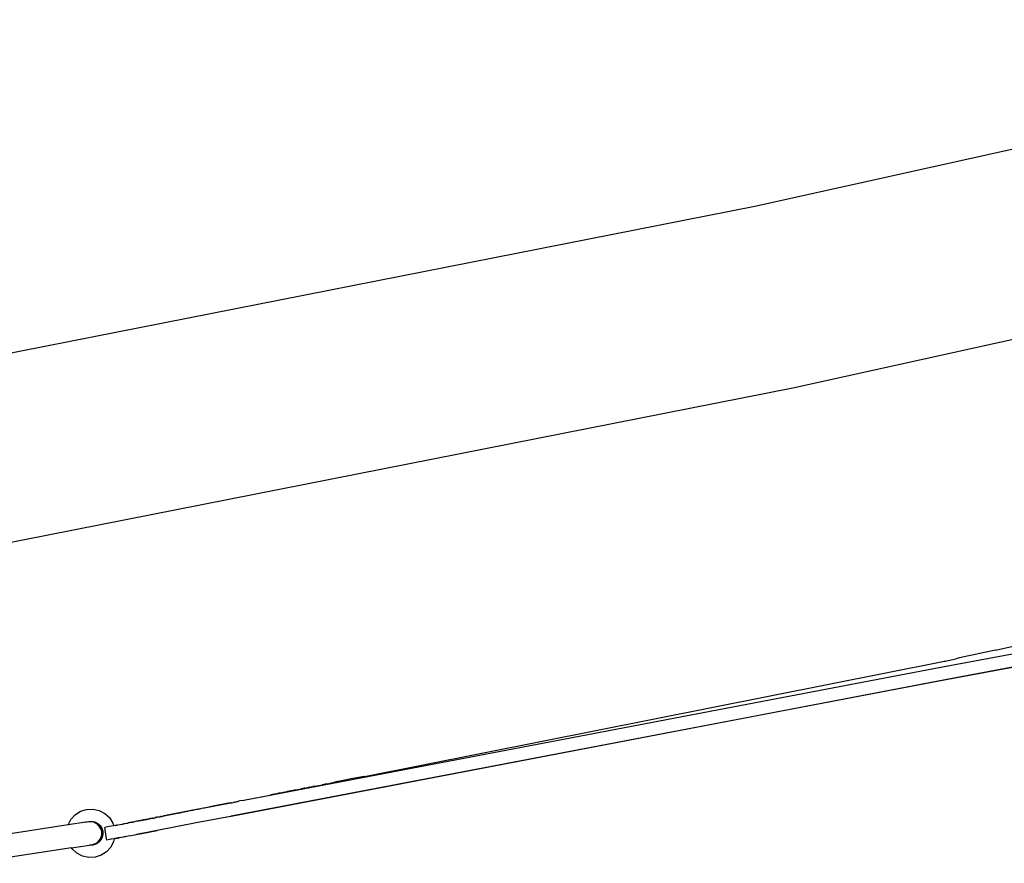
# Model space of a CAD drawing. Extents: x -130 to 110, y -97 to 93.
# Tile 2 of 5: x -117 to -105, y -22 to -11. Entities that reach past the tile are written whole.
import ezdxf

# ---------------------------------------------------------------- set-up
doc = ezdxf.new("R2010")
doc.units = 0
doc.header["$MEASUREMENT"] = 0
doc.layers.get('0').update_dxf_attribs({"linetype": 'CONTINUOUS'})

msp = doc.modelspace()

# ---------------------------------------------------------------- linework, layer by layer
for p, q in [((-107.799, -13.454), (-97.033, -11.071)), ((-118.617, -15.589), (-107.799, -13.454)), ((-107.312, -15.779), (-96.493, -13.384)), ((-118.184, -17.924), (-107.312, -15.779)), ((-105.399, -19.345), (-94.781, -17.343)), ((-94.892, -17.542), (-105.446, -19.529)), ((-105.365, -19.505), (-94.744, -17.502)), ((-104.722, -19.13), (-105.181, -19.231)), ((-104.722, -19.13), (-104.498, -19.081)), ((-105.367, -19.271), (-105.23, -19.242)), ((-105.181, -19.231), (-105.23, -19.242)), ((-114.309, -21.045), (-105.399, -19.345)), ((-112.79, -20.744), (-105.373, -19.273)), ((-105.373, -19.273), (-105.369, -19.272)), ((-105.367, -19.271), (-105.369, -19.272)), ((-114.492, -21.253), (-105.365, -19.505)), ((-105.446, -19.529), (-114.492, -21.253)), ((-112.794, -20.745), (-112.936, -20.773)), ((-112.79, -20.744), (-112.794, -20.745)), ((-113.547, -20.894), (-113.536, -20.892)), ((-113.536, -20.892), (-113.519, -20.889)), ((-113.511, -20.887), (-113.519, -20.889)), ((-113.509, -20.887), (-113.511, -20.887)), ((-113.495, -20.884), (-113.509, -20.887)), ((-113.491, -20.883), (-113.495, -20.884)), ((-113.491, -20.883), (-113.45, -20.875)), ((-113.424, -20.87), (-113.45, -20.875)), ((-113.424, -20.87), (-113.329, -20.851)), ((-113.269, -20.839), (-113.329, -20.851)), ((-113.269, -20.839), (-113.243, -20.834)), ((-113.243, -20.834), (-113.192, -20.824)), ((-113.192, -20.824), (-113.174, -20.82)), ((-113.134, -20.812), (-113.174, -20.82)), ((-113.122, -20.81), (-113.134, -20.812)), ((-112.982, -20.782), (-113.122, -20.81)), ((-112.936, -20.773), (-112.982, -20.782)), ((-114.309, -21.045), (-113.996, -20.983)), ((-113.978, -20.979), (-113.996, -20.983)), ((-113.964, -20.977), (-113.978, -20.979)), ((-113.912, -20.966), (-113.964, -20.977)), ((-113.885, -20.961), (-113.912, -20.966)), ((-113.874, -20.959), (-113.885, -20.961)), ((-113.844, -20.953), (-113.874, -20.959)), ((-113.829, -20.95), (-113.844, -20.953)), ((-113.78, -20.94), (-113.829, -20.95)), ((-113.773, -20.939), (-113.78, -20.94)), ((-113.707, -20.926), (-113.773, -20.939)), ((-113.667, -20.918), (-113.707, -20.926)), ((-113.667, -20.918), (-113.599, -20.904)), ((-113.595, -20.903), (-113.599, -20.904)), ((-113.579, -20.901), (-113.595, -20.903)), ((-113.56, -20.897), (-113.579, -20.901)), ((-113.551, -20.895), (-113.56, -20.897)), ((-113.551, -20.895), (-113.547, -20.894)), ((-114.524, -21.093), (-114.836, -21.15)), ((-114.724, -21.127), (-114.836, -21.15)), ((-114.506, -21.084), (-114.724, -21.127)), ((-114.507, -21.089), (-114.524, -21.093)), ((-114.492, -21.085), (-114.507, -21.089)), ((-114.492, -21.085), (-114.506, -21.084)), ((-114.485, -21.083), (-114.492, -21.085)), ((-114.483, -21.083), (-114.485, -21.083)), ((-114.483, -21.083), (-114.481, -21.082)), ((-114.481, -21.082), (-114.469, -21.079)), ((-114.457, -21.076), (-114.469, -21.079)), ((-114.457, -21.076), (-114.445, -21.073)), ((-114.445, -21.073), (-114.433, -21.07)), ((-114.433, -21.07), (-114.421, -21.067)), ((-114.421, -21.067), (-114.409, -21.065)), ((-114.408, -21.065), (-114.409, -21.065)), ((-114.396, -21.062), (-114.408, -21.065)), ((-114.384, -21.059), (-114.396, -21.062)), ((-114.338, -21.051), (-114.384, -21.059)), ((-114.338, -21.051), (-114.309, -21.045)), ((-116.542, -21.294), (-116.487, -21.234)), ((-116.487, -21.234), (-116.419, -21.191)), ((-116.419, -21.191), (-116.342, -21.166)), ((-116.342, -21.166), (-116.26, -21.163)), ((-116.26, -21.163), (-116.181, -21.18)), ((-116.181, -21.18), (-116.109, -21.218)), ((-116.109, -21.218), (-116.05, -21.272)), ((-115.455, -21.271), (-115.463, -21.272)), ((-115.455, -21.271), (-115.453, -21.271)), ((-115.451, -21.27), (-115.453, -21.271)), ((-115.448, -21.27), (-115.451, -21.27)), ((-115.447, -21.269), (-115.448, -21.27)), ((-115.445, -21.269), (-115.447, -21.269)), ((-115.444, -21.268), (-115.445, -21.269)), ((-115.441, -21.269), (-115.444, -21.268)), ((-115.438, -21.267), (-115.441, -21.269)), ((-115.433, -21.267), (-115.438, -21.267)), ((-115.431, -21.266), (-115.433, -21.267)), ((-115.429, -21.266), (-115.431, -21.266)), ((-115.425, -21.265), (-115.429, -21.266)), ((-115.424, -21.265), (-115.425, -21.265)), ((-115.422, -21.265), (-115.424, -21.265)), ((-115.42, -21.264), (-115.422, -21.265)), ((-115.42, -21.264), (-115.419, -21.264)), ((-115.419, -21.264), (-115.416, -21.263)), ((-115.416, -21.263), (-115.411, -21.263)), ((-115.411, -21.263), (-115.409, -21.262)), ((-115.409, -21.262), (-115.406, -21.261)), ((-115.406, -21.261), (-115.404, -21.261)), ((-115.404, -21.261), (-115.402, -21.26)), ((-115.402, -21.26), (-115.399, -21.26)), ((-115.396, -21.259), (-115.399, -21.26)), ((-115.394, -21.259), (-115.396, -21.259)), ((-115.393, -21.259), (-115.394, -21.259)), ((-115.392, -21.259), (-115.393, -21.259)), ((-115.389, -21.258), (-115.392, -21.259)), ((-115.388, -21.258), (-115.389, -21.258)), ((-115.388, -21.258), (-115.386, -21.257)), ((-115.386, -21.257), (-115.383, -21.257)), ((-115.383, -21.257), (-115.382, -21.256)), ((-115.382, -21.256), (-115.38, -21.256)), ((-115.38, -21.256), (-115.379, -21.256)), ((-115.379, -21.256), (-115.371, -21.254)), ((-115.371, -21.254), (-115.366, -21.253)), ((-115.366, -21.253), (-115.364, -21.253)), ((-115.364, -21.253), (-115.361, -21.253)), ((-115.359, -21.252), (-115.361, -21.253)), ((-115.356, -21.251), (-115.359, -21.252)), ((-115.351, -21.251), (-115.356, -21.251)), ((-115.35, -21.25), (-115.351, -21.251)), ((-115.348, -21.25), (-115.35, -21.25)), ((-115.346, -21.249), (-115.348, -21.25)), ((-115.344, -21.249), (-115.346, -21.249)), ((-115.343, -21.249), (-115.344, -21.249)), ((-115.342, -21.249), (-115.343, -21.249)), ((-115.34, -21.248), (-115.342, -21.249)), ((-115.337, -21.248), (-115.34, -21.248)), ((-115.335, -21.247), (-115.337, -21.248)), ((-115.333, -21.247), (-115.335, -21.247)), ((-115.328, -21.246), (-115.333, -21.247)), ((-115.324, -21.245), (-115.328, -21.246)), ((-115.323, -21.245), (-115.324, -21.245)), ((-115.322, -21.245), (-115.323, -21.245)), ((-115.316, -21.243), (-115.322, -21.245)), ((-115.311, -21.243), (-115.316, -21.243)), ((-115.31, -21.242), (-115.311, -21.243)), ((-115.304, -21.241), (-115.31, -21.242)), ((-115.302, -21.241), (-115.304, -21.241)), ((-115.3, -21.24), (-115.302, -21.241)), ((-115.298, -21.24), (-115.3, -21.24)), ((-115.293, -21.239), (-115.298, -21.24)), ((-115.289, -21.239), (-115.293, -21.239)), ((-115.288, -21.238), (-115.289, -21.239)), ((-115.286, -21.238), (-115.288, -21.238)), ((-115.284, -21.237), (-115.286, -21.238)), ((-115.282, -21.237), (-115.284, -21.237)), ((-115.279, -21.237), (-115.282, -21.237)), ((-115.278, -21.236), (-115.279, -21.237)), ((-115.275, -21.236), (-115.278, -21.236)), ((-115.274, -21.235), (-115.275, -21.236)), ((-115.272, -21.236), (-115.274, -21.235)), ((-115.265, -21.233), (-115.272, -21.236)), ((-115.261, -21.233), (-115.265, -21.233)), ((-115.26, -21.233), (-115.261, -21.233)), ((-115.258, -21.232), (-115.26, -21.233)), ((-115.257, -21.232), (-115.258, -21.232)), ((-115.255, -21.232), (-115.257, -21.232)), ((-115.253, -21.231), (-115.255, -21.232)), ((-115.252, -21.232), (-115.253, -21.231)), ((-115.249, -21.232), (-115.252, -21.232)), ((-115.247, -21.23), (-115.249, -21.232)), ((-115.244, -21.229), (-115.247, -21.23)), ((-115.24, -21.229), (-115.244, -21.229)), ((-115.227, -21.226), (-115.24, -21.229)), ((-115.225, -21.225), (-115.227, -21.226)), ((-115.22, -21.225), (-115.225, -21.225)), ((-115.213, -21.223), (-115.22, -21.225)), ((-115.211, -21.223), (-115.213, -21.223)), ((-115.206, -21.222), (-115.211, -21.223)), ((-115.202, -21.222), (-115.206, -21.222)), ((-115.2, -21.221), (-115.202, -21.222)), ((-115.198, -21.22), (-115.2, -21.221)), ((-115.194, -21.22), (-115.198, -21.22)), ((-115.192, -21.219), (-115.194, -21.22)), ((-115.191, -21.219), (-115.192, -21.219)), ((-115.188, -21.218), (-115.191, -21.219)), ((-115.186, -21.218), (-115.188, -21.218)), ((-115.179, -21.217), (-115.186, -21.218)), ((-115.174, -21.215), (-115.179, -21.217)), ((-115.173, -21.216), (-115.174, -21.215)), ((-115.16, -21.213), (-115.173, -21.216)), ((-115.158, -21.213), (-115.16, -21.213)), ((-115.154, -21.212), (-115.158, -21.213)), ((-115.153, -21.211), (-115.154, -21.212)), ((-115.149, -21.212), (-115.153, -21.211)), ((-115.149, -21.212), (-115.147, -21.212)), ((-115.141, -21.21), (-115.147, -21.212)), ((-115.139, -21.21), (-115.141, -21.21)), ((-115.137, -21.21), (-115.139, -21.21)), ((-115.134, -21.208), (-115.137, -21.21)), ((-115.128, -21.207), (-115.134, -21.208)), ((-115.126, -21.207), (-115.128, -21.207)), ((-115.111, -21.203), (-115.126, -21.207)), ((-115.106, -21.203), (-115.111, -21.203)), ((-115.103, -21.202), (-115.106, -21.203)), ((-115.101, -21.201), (-115.103, -21.202)), ((-115.096, -21.201), (-115.101, -21.201)), ((-115.093, -21.199), (-115.096, -21.201)), ((-115.087, -21.199), (-115.093, -21.199)), ((-115.076, -21.197), (-115.087, -21.199)), ((-115.069, -21.195), (-115.076, -21.197)), ((-115.066, -21.194), (-115.069, -21.195)), ((-115.061, -21.195), (-115.066, -21.194)), ((-115.051, -21.192), (-115.061, -21.195)), ((-115.049, -21.191), (-115.051, -21.192)), ((-115.027, -21.187), (-115.049, -21.191)), ((-115.019, -21.187), (-115.027, -21.187)), ((-115.017, -21.184), (-115.019, -21.187)), ((-115.003, -21.182), (-115.017, -21.184)), ((-114.994, -21.18), (-115.003, -21.182)), ((-114.989, -21.18), (-114.994, -21.18)), ((-114.982, -21.178), (-114.989, -21.18)), ((-114.969, -21.175), (-114.982, -21.178)), ((-114.958, -21.174), (-114.969, -21.175)), ((-114.936, -21.169), (-114.958, -21.174)), ((-114.503, -21.257), (-114.94, -21.339)), ((-114.935, -21.169), (-114.936, -21.169)), ((-114.931, -21.168), (-114.935, -21.169)), ((-114.925, -21.167), (-114.931, -21.168)), ((-114.914, -21.165), (-114.925, -21.167)), ((-114.9, -21.162), (-114.914, -21.165)), ((-114.886, -21.16), (-114.9, -21.162)), ((-114.885, -21.159), (-114.886, -21.16)), ((-114.868, -21.156), (-114.885, -21.159)), ((-114.867, -21.155), (-114.868, -21.156)), ((-114.846, -21.152), (-114.867, -21.155)), ((-114.841, -21.151), (-114.846, -21.152)), ((-114.836, -21.15), (-114.841, -21.151)), ((-114.492, -21.253), (-114.503, -21.257)), ((-116.579, -21.366), (-118.066, -21.594)), ((-116.579, -21.366), (-116.542, -21.294)), ((-116.353, -21.332), (-116.579, -21.366)), ((-116.353, -21.332), (-116.352, -21.332)), ((-116.352, -21.332), (-116.314, -21.32)), ((-116.317, -21.326), (-116.352, -21.332)), ((-116.279, -21.325), (-116.317, -21.326)), ((-116.314, -21.32), (-116.274, -21.318)), ((-116.279, -21.325), (-116.277, -21.326)), ((-116.241, -21.335), (-116.277, -21.326)), ((-116.274, -21.318), (-116.235, -21.326)), ((-116.241, -21.335), (-116.24, -21.335)), ((-116.207, -21.353), (-116.241, -21.335)), ((-116.24, -21.335), (-116.207, -21.353)), ((-116.235, -21.326), (-116.199, -21.345)), ((-116.179, -21.38), (-116.207, -21.353)), ((-116.207, -21.353), (-116.206, -21.353)), ((-116.206, -21.353), (-116.178, -21.38)), ((-116.199, -21.345), (-116.17, -21.372)), ((-116.159, -21.413), (-116.179, -21.38)), ((-116.179, -21.38), (-116.178, -21.38)), ((-116.178, -21.38), (-116.158, -21.413)), ((-116.17, -21.372), (-116.148, -21.406)), ((-116.054, -21.387), (-116.11, -21.398)), ((-115.995, -21.375), (-116.054, -21.387)), ((-116.05, -21.272), (-116.006, -21.341)), ((-116.006, -21.341), (-115.995, -21.375)), ((-115.973, -21.371), (-115.995, -21.375)), ((-115.973, -21.371), (-115.964, -21.37)), ((-115.964, -21.37), (-115.961, -21.369)), ((-115.961, -21.369), (-115.958, -21.368)), ((-115.956, -21.368), (-115.958, -21.368)), ((-115.956, -21.368), (-115.942, -21.365)), ((-115.942, -21.365), (-115.883, -21.354)), ((-115.883, -21.354), (-115.876, -21.352)), ((-115.876, -21.352), (-115.875, -21.352)), ((-115.875, -21.352), (-115.871, -21.352)), ((-115.871, -21.352), (-115.863, -21.35)), ((-115.863, -21.35), (-115.858, -21.349)), ((-115.858, -21.349), (-115.827, -21.343)), ((-115.827, -21.343), (-115.824, -21.343)), ((-115.824, -21.343), (-115.819, -21.342)), ((-115.819, -21.342), (-115.816, -21.341)), ((-115.816, -21.341), (-115.811, -21.34)), ((-115.799, -21.338), (-115.811, -21.34)), ((-115.783, -21.335), (-115.799, -21.338)), ((-115.777, -21.334), (-115.783, -21.335)), ((-115.776, -21.333), (-115.777, -21.334)), ((-115.769, -21.332), (-115.776, -21.333)), ((-115.769, -21.332), (-115.762, -21.331)), ((-115.762, -21.331), (-115.756, -21.329)), ((-115.756, -21.329), (-115.752, -21.329)), ((-115.752, -21.329), (-115.75, -21.328)), ((-115.748, -21.328), (-115.75, -21.328)), ((-115.748, -21.328), (-115.746, -21.328)), ((-115.739, -21.326), (-115.746, -21.328)), ((-115.732, -21.325), (-115.739, -21.326)), ((-115.732, -21.325), (-115.721, -21.323)), ((-115.721, -21.323), (-115.719, -21.322)), ((-115.702, -21.319), (-115.719, -21.322)), ((-115.696, -21.318), (-115.702, -21.319)), ((-115.696, -21.318), (-115.692, -21.317)), ((-115.692, -21.317), (-115.68, -21.314)), ((-115.68, -21.314), (-115.676, -21.314)), ((-115.669, -21.313), (-115.676, -21.314)), ((-115.666, -21.312), (-115.669, -21.313)), ((-115.665, -21.312), (-115.666, -21.312)), ((-115.663, -21.311), (-115.665, -21.312)), ((-115.662, -21.311), (-115.663, -21.311)), ((-115.657, -21.311), (-115.662, -21.311)), ((-115.655, -21.31), (-115.657, -21.311)), ((-115.655, -21.31), (-115.652, -21.31)), ((-115.652, -21.31), (-115.649, -21.309)), ((-115.648, -21.308), (-115.649, -21.309)), ((-115.647, -21.308), (-115.648, -21.308)), ((-115.645, -21.308), (-115.647, -21.308)), ((-115.642, -21.308), (-115.645, -21.308)), ((-115.64, -21.307), (-115.642, -21.308)), ((-115.638, -21.307), (-115.64, -21.307)), ((-115.636, -21.307), (-115.638, -21.307)), ((-115.634, -21.306), (-115.636, -21.307)), ((-115.634, -21.306), (-115.632, -21.306)), ((-115.632, -21.306), (-115.631, -21.305)), ((-115.631, -21.305), (-115.626, -21.305)), ((-115.626, -21.305), (-115.625, -21.304)), ((-115.623, -21.304), (-115.625, -21.304)), ((-115.623, -21.304), (-115.622, -21.303)), ((-115.622, -21.303), (-115.62, -21.303)), ((-115.619, -21.303), (-115.62, -21.303)), ((-115.618, -21.302), (-115.619, -21.303)), ((-115.615, -21.302), (-115.618, -21.302)), ((-115.612, -21.302), (-115.615, -21.302)), ((-115.612, -21.302), (-115.609, -21.301)), ((-115.609, -21.301), (-115.607, -21.3)), ((-115.605, -21.3), (-115.607, -21.3)), ((-115.605, -21.3), (-115.604, -21.3)), ((-115.604, -21.3), (-115.602, -21.3)), ((-115.602, -21.3), (-115.6, -21.3)), ((-115.599, -21.299), (-115.6, -21.3)), ((-115.595, -21.298), (-115.599, -21.299)), ((-115.594, -21.298), (-115.595, -21.298)), ((-115.592, -21.298), (-115.594, -21.298)), ((-115.591, -21.298), (-115.592, -21.298)), ((-115.589, -21.297), (-115.591, -21.298)), ((-115.587, -21.297), (-115.589, -21.297)), ((-115.585, -21.296), (-115.587, -21.297)), ((-115.585, -21.296), (-115.584, -21.296)), ((-115.584, -21.296), (-115.582, -21.295)), ((-115.582, -21.295), (-115.58, -21.295)), ((-115.58, -21.295), (-115.577, -21.295)), ((-115.577, -21.295), (-115.575, -21.295)), ((-115.573, -21.294), (-115.575, -21.295)), ((-115.571, -21.294), (-115.573, -21.294)), ((-115.569, -21.293), (-115.571, -21.294)), ((-115.566, -21.292), (-115.569, -21.293)), ((-115.566, -21.292), (-115.565, -21.293)), ((-115.565, -21.293), (-115.563, -21.292)), ((-115.563, -21.292), (-115.561, -21.292)), ((-115.561, -21.292), (-115.557, -21.291)), ((-115.556, -21.291), (-115.557, -21.291)), ((-115.552, -21.29), (-115.556, -21.291)), ((-115.551, -21.29), (-115.552, -21.29)), ((-115.548, -21.289), (-115.551, -21.29)), ((-115.547, -21.289), (-115.548, -21.289)), ((-115.545, -21.288), (-115.547, -21.289)), ((-115.543, -21.288), (-115.545, -21.288)), ((-115.532, -21.286), (-115.543, -21.288)), ((-115.532, -21.286), (-115.53, -21.286)), ((-115.53, -21.286), (-115.527, -21.285)), ((-115.527, -21.285), (-115.525, -21.285)), ((-115.525, -21.285), (-115.524, -21.284)), ((-115.521, -21.284), (-115.524, -21.284)), ((-115.519, -21.283), (-115.521, -21.284)), ((-115.518, -21.283), (-115.519, -21.283)), ((-115.516, -21.283), (-115.518, -21.283)), ((-115.512, -21.282), (-115.516, -21.283)), ((-115.509, -21.282), (-115.512, -21.282)), ((-115.508, -21.282), (-115.509, -21.282)), ((-115.505, -21.281), (-115.508, -21.282)), ((-115.504, -21.28), (-115.505, -21.281)), ((-115.502, -21.28), (-115.504, -21.28)), ((-115.5, -21.28), (-115.502, -21.28)), ((-115.5, -21.28), (-115.499, -21.279)), ((-115.499, -21.279), (-115.497, -21.279)), ((-115.497, -21.279), (-115.496, -21.279)), ((-115.496, -21.279), (-115.493, -21.278)), ((-115.493, -21.278), (-115.49, -21.278)), ((-115.49, -21.278), (-115.489, -21.278)), ((-115.489, -21.278), (-115.488, -21.277)), ((-115.488, -21.277), (-115.483, -21.277)), ((-115.483, -21.277), (-115.481, -21.276)), ((-115.481, -21.276), (-115.48, -21.276)), ((-115.48, -21.276), (-115.478, -21.276)), ((-115.478, -21.276), (-115.475, -21.275)), ((-115.475, -21.275), (-115.473, -21.275)), ((-115.473, -21.275), (-115.471, -21.274)), ((-115.471, -21.274), (-115.47, -21.274)), ((-115.47, -21.274), (-115.467, -21.273)), ((-115.467, -21.273), (-115.465, -21.273)), ((-115.465, -21.273), (-115.463, -21.272)), ((-114.94, -21.339), (-115.441, -21.435)), ((-116.148, -21.45), (-116.159, -21.413)), ((-116.159, -21.413), (-116.158, -21.413)), ((-116.158, -21.413), (-116.147, -21.45)), ((-116.157, -21.526), (-116.148, -21.489)), ((-116.146, -21.489), (-116.156, -21.527)), ((-116.148, -21.406), (-116.136, -21.445)), ((-116.148, -21.45), (-116.147, -21.45)), ((-116.148, -21.489), (-116.148, -21.45)), ((-116.148, -21.489), (-116.146, -21.489)), ((-116.147, -21.45), (-116.146, -21.489)), ((-116.134, -21.485), (-116.143, -21.524)), ((-116.136, -21.445), (-116.134, -21.485)), ((-116.091, -21.512), (-116.11, -21.398)), ((-116.083, -21.558), (-116.091, -21.512)), ((-115.923, -21.528), (-115.899, -21.523)), ((-115.899, -21.523), (-115.898, -21.523)), ((-115.898, -21.523), (-115.868, -21.517)), ((-115.868, -21.517), (-115.867, -21.517)), ((-115.867, -21.517), (-115.862, -21.516)), ((-115.85, -21.514), (-115.862, -21.516)), ((-115.85, -21.514), (-115.848, -21.513)), ((-115.848, -21.513), (-115.81, -21.506)), ((-115.81, -21.506), (-115.778, -21.5)), ((-115.778, -21.5), (-115.75, -21.494)), ((-115.75, -21.494), (-115.726, -21.49)), ((-115.726, -21.49), (-115.71, -21.487)), ((-115.71, -21.487), (-115.698, -21.484)), ((-115.698, -21.484), (-115.688, -21.483)), ((-115.688, -21.483), (-115.679, -21.481)), ((-115.679, -21.481), (-115.678, -21.481)), ((-115.678, -21.481), (-115.67, -21.479)), ((-115.67, -21.479), (-115.659, -21.477)), ((-115.654, -21.476), (-115.659, -21.477)), ((-115.654, -21.476), (-115.653, -21.476)), ((-115.653, -21.476), (-115.651, -21.476)), ((-115.651, -21.476), (-115.648, -21.475)), ((-115.648, -21.475), (-115.647, -21.475)), ((-115.647, -21.475), (-115.636, -21.473)), ((-115.636, -21.473), (-115.632, -21.472)), ((-115.632, -21.472), (-115.63, -21.472)), ((-115.63, -21.472), (-115.628, -21.471)), ((-115.628, -21.471), (-115.626, -21.471)), ((-115.626, -21.471), (-115.621, -21.47)), ((-115.621, -21.47), (-115.619, -21.47)), ((-115.619, -21.47), (-115.616, -21.469)), ((-115.616, -21.469), (-115.614, -21.469)), ((-115.614, -21.469), (-115.61, -21.468)), ((-115.61, -21.468), (-115.609, -21.468)), ((-115.609, -21.468), (-115.607, -21.468)), ((-115.607, -21.468), (-115.606, -21.467)), ((-115.606, -21.467), (-115.604, -21.467)), ((-115.604, -21.467), (-115.602, -21.466)), ((-115.602, -21.466), (-115.6, -21.466)), ((-115.6, -21.466), (-115.598, -21.466)), ((-115.598, -21.466), (-115.597, -21.466)), ((-115.597, -21.466), (-115.593, -21.465)), ((-115.593, -21.465), (-115.591, -21.464)), ((-115.591, -21.464), (-115.589, -21.464)), ((-115.589, -21.464), (-115.587, -21.463)), ((-115.587, -21.463), (-115.586, -21.463)), ((-115.586, -21.463), (-115.584, -21.463)), ((-115.584, -21.463), (-115.581, -21.462)), ((-115.581, -21.462), (-115.58, -21.462)), ((-115.58, -21.462), (-115.577, -21.461)), ((-115.577, -21.461), (-115.576, -21.461)), ((-115.576, -21.461), (-115.574, -21.461)), ((-115.574, -21.461), (-115.572, -21.46)), ((-115.572, -21.46), (-115.571, -21.46)), ((-115.571, -21.46), (-115.568, -21.46)), ((-115.568, -21.46), (-115.566, -21.459)), ((-115.566, -21.459), (-115.565, -21.459)), ((-115.565, -21.459), (-115.563, -21.459)), ((-115.563, -21.459), (-115.558, -21.458)), ((-115.558, -21.458), (-115.555, -21.457)), ((-115.555, -21.457), (-115.553, -21.457)), ((-115.553, -21.457), (-115.551, -21.456)), ((-115.551, -21.456), (-115.549, -21.456)), ((-115.549, -21.456), (-115.547, -21.456)), ((-115.547, -21.456), (-115.546, -21.455)), ((-115.546, -21.455), (-115.545, -21.455)), ((-115.545, -21.455), (-115.544, -21.455)), ((-115.544, -21.455), (-115.541, -21.454)), ((-115.541, -21.454), (-115.54, -21.454)), ((-115.54, -21.454), (-115.538, -21.454)), ((-115.538, -21.454), (-115.534, -21.453)), ((-115.534, -21.453), (-115.532, -21.453)), ((-115.532, -21.453), (-115.531, -21.452)), ((-115.531, -21.452), (-115.528, -21.452)), ((-115.528, -21.452), (-115.527, -21.452)), ((-115.527, -21.452), (-115.525, -21.451)), ((-115.525, -21.451), (-115.523, -21.451)), ((-115.523, -21.451), (-115.52, -21.451)), ((-115.52, -21.451), (-115.518, -21.45)), ((-115.518, -21.45), (-115.516, -21.45)), ((-115.516, -21.45), (-115.515, -21.449)), ((-115.515, -21.449), (-115.512, -21.449)), ((-115.512, -21.449), (-115.51, -21.448)), ((-115.51, -21.448), (-115.508, -21.448)), ((-115.51, -21.448), (-115.509, -21.448)), ((-115.508, -21.448), (-115.506, -21.448)), ((-115.506, -21.448), (-115.504, -21.447)), ((-115.504, -21.447), (-115.502, -21.447)), ((-115.502, -21.447), (-115.501, -21.447)), ((-115.501, -21.447), (-115.499, -21.446)), ((-115.499, -21.446), (-115.497, -21.446)), ((-115.497, -21.446), (-115.495, -21.446)), ((-115.495, -21.446), (-115.494, -21.445)), ((-115.494, -21.445), (-115.492, -21.445)), ((-115.492, -21.445), (-115.489, -21.445)), ((-115.489, -21.445), (-115.486, -21.444)), ((-115.486, -21.444), (-115.485, -21.444)), ((-115.485, -21.444), (-115.483, -21.443)), ((-115.483, -21.443), (-115.48, -21.443)), ((-115.48, -21.443), (-115.479, -21.442)), ((-115.479, -21.442), (-115.476, -21.442)), ((-115.476, -21.442), (-115.473, -21.441)), ((-115.473, -21.441), (-115.472, -21.441)), ((-115.472, -21.441), (-115.47, -21.441)), ((-115.47, -21.441), (-115.466, -21.44)), ((-115.466, -21.44), (-115.464, -21.44)), ((-115.464, -21.44), (-115.462, -21.439)), ((-115.462, -21.439), (-115.459, -21.439)), ((-115.459, -21.439), (-115.456, -21.438)), ((-115.456, -21.438), (-115.455, -21.438)), ((-115.455, -21.438), (-115.444, -21.436)), ((-115.444, -21.436), (-115.441, -21.435)), ((-116.533, -21.659), (-116.306, -21.624)), ((-116.272, -21.619), (-116.306, -21.624)), ((-116.301, -21.626), (-116.306, -21.624)), ((-116.261, -21.624), (-116.301, -21.626)), ((-116.271, -21.619), (-116.272, -21.619)), ((-116.234, -21.608), (-116.271, -21.619)), ((-116.271, -21.619), (-116.235, -21.608)), ((-116.223, -21.612), (-116.261, -21.624)), ((-116.235, -21.608), (-116.202, -21.588)), ((-116.235, -21.608), (-116.234, -21.608)), ((-116.201, -21.588), (-116.234, -21.608)), ((-116.189, -21.59), (-116.223, -21.612)), ((-116.202, -21.588), (-116.175, -21.56)), ((-116.202, -21.588), (-116.201, -21.588)), ((-116.174, -21.56), (-116.201, -21.588)), ((-116.161, -21.56), (-116.189, -21.59)), ((-116.175, -21.56), (-116.157, -21.526)), ((-116.175, -21.56), (-116.174, -21.56)), ((-116.156, -21.527), (-116.174, -21.56)), ((-116.143, -21.524), (-116.161, -21.56)), ((-116.157, -21.526), (-116.156, -21.527)), ((-116.03, -21.548), (-116.083, -21.558)), ((-115.996, -21.578), (-116.033, -21.65)), ((-116.023, -21.547), (-116.03, -21.548)), ((-115.989, -21.542), (-116.023, -21.547)), ((-115.988, -21.541), (-115.996, -21.578)), ((-115.988, -21.541), (-115.989, -21.542)), ((-115.982, -21.54), (-115.988, -21.541)), ((-115.988, -21.54), (-115.982, -21.54)), ((-115.982, -21.54), (-115.98, -21.54)), ((-115.98, -21.54), (-115.978, -21.539)), ((-115.974, -21.538), (-115.978, -21.539)), ((-115.969, -21.538), (-115.974, -21.538)), ((-115.968, -21.538), (-115.969, -21.538)), ((-115.962, -21.537), (-115.968, -21.538)), ((-115.956, -21.536), (-115.962, -21.537)), ((-115.955, -21.536), (-115.956, -21.536)), ((-115.951, -21.535), (-115.955, -21.536)), ((-115.942, -21.532), (-115.951, -21.534)), ((-115.95, -21.535), (-115.951, -21.535)), ((-115.948, -21.534), (-115.95, -21.535)), ((-115.944, -21.534), (-115.948, -21.534)), ((-115.943, -21.533), (-115.944, -21.534)), ((-115.943, -21.533), (-115.94, -21.533)), ((-115.93, -21.53), (-115.942, -21.532)), ((-115.936, -21.532), (-115.94, -21.533)), ((-115.936, -21.53), (-115.93, -21.529)), ((-115.936, -21.532), (-115.936, -21.53)), ((-115.93, -21.531), (-115.936, -21.532)), ((-115.93, -21.529), (-115.923, -21.528)), ((-115.93, -21.531), (-115.923, -21.528)), ((-115.93, -21.53), (-115.923, -21.528)), ((-115.93, -21.531), (-115.93, -21.529)), ((-115.93, -21.529), (-115.93, -21.53)), ((-115.929, -21.529), (-115.929, -21.531)), ((-116.533, -21.659), (-117.818, -21.856)), ((-116.525, -21.671), (-116.533, -21.659)), ((-116.466, -21.726), (-116.525, -21.671)), ((-116.394, -21.763), (-116.466, -21.726)), ((-116.314, -21.781), (-116.394, -21.763)), ((-116.156, -21.753), (-116.233, -21.777)), ((-116.088, -21.709), (-116.156, -21.753)), ((-116.033, -21.65), (-116.088, -21.709)), ((-116.233, -21.777), (-116.314, -21.781))]:
    msp.add_line(p, q)

doc.saveas('drawing.dxf')
